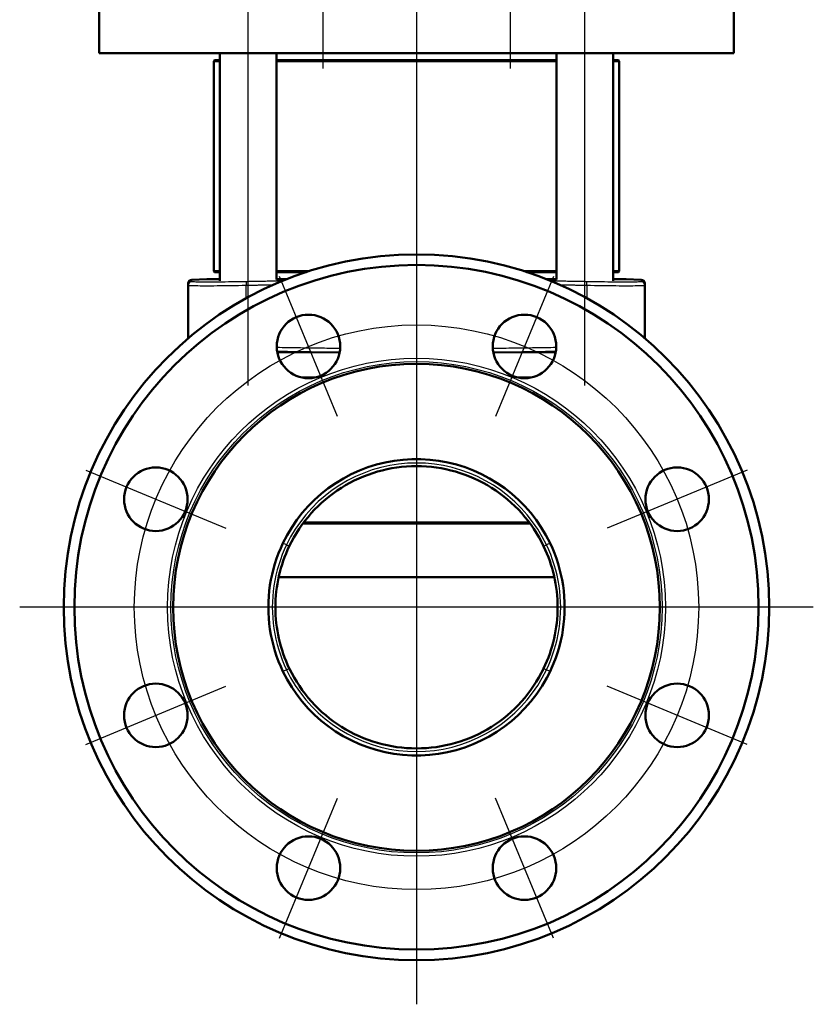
# Model space of a CAD drawing. Header units: millimetres. Extents: x 99 to 904, y 199 to 1209.
# Tile 5 of 14: x 679 to 904, y 505 to 784. Entities that reach past the tile are written whole.
import ezdxf

# ---------------------------------------------------------------- set-up
doc = ezdxf.new("R2010")
doc.units = ezdxf.units.MM
doc.header["$LTSCALE"] = 5
for name, color, linetype, lineweight in [('Mittellinie(DIN)', 4, 'Continuous', 25), ('Mittelpunktmarkierung(DIN)', 4, 'Continuous', 25), ('Sichtbare Kanten(DIN)', 7, 'Continuous', 50), ('Sichtbare tangentiale Kanten(DIN)', 3, 'Continuous', 25)]:
    doc.layers.add(name, color=color, linetype=linetype, lineweight=lineweight)

msp = doc.modelspace()

# ---------------------------------------------------------------- linework, layer by layer
at = {"layer": 'Mittellinie(DIN)', "linetype": 'Continuous'}
for p, q in [((765.05, 833.76), (765.05, 769.78)), ((818.08, 833.76), (818.08, 769.78)), ((743.84, 679.96), (743.84, 822.96)), ((839.3, 679.96), (839.3, 822.96))]:
    msp.add_line(p, q, dxfattribs=at)
msp.add_circle((791.57, 617.16), 80, dxfattribs=at)
at = {"layer": 'Mittelpunktmarkierung(DIN)', "linetype": 'Continuous'}
for p, q in [((791.57, 1207.31), (791.57, 504.66)), ((769.18, 671.2), (752.73, 710.93)), ((830.41, 710.93), (813.96, 671.2)), ((697.79, 656), (737.52, 639.54)), ((885.34, 656), (845.62, 639.54)), ((904.07, 617.16), (679.07, 617.16)), ((697.79, 578.31), (737.52, 594.77)), ((885.34, 578.31), (845.62, 594.77)), ((752.73, 523.38), (769.18, 563.11)), ((830.41, 523.38), (813.96, 563.11))]:
    msp.add_line(p, q, dxfattribs=at)
at = {"layer": 'Sichtbare Kanten(DIN)'}
for p, q in [((701.57, 774.16), (701.57, 793.16)), ((881.57, 774.16), (881.57, 793.16)), ((881.57, 774.16), (701.57, 774.16)), ((735.84, 709.64), (735.84, 774.16)), ((751.84, 710.03), (751.84, 774.16)), ((831.3, 710.03), (831.3, 774.16)), ((847.3, 709.64), (847.3, 774.16)), ((734.32, 772.16), (734.07, 771.91)), ((735.84, 771.91), (734.07, 771.91)), ((734.07, 712.41), (734.07, 771.91)), ((734.32, 772.16), (735.84, 772.16)), ((751.84, 772.16), (831.3, 772.16)), ((831.3, 771.91), (751.84, 771.91)), ((847.3, 772.16), (848.82, 772.16)), ((849.07, 771.91), (847.3, 771.91)), ((848.82, 772.16), (849.07, 771.91)), ((849.07, 712.41), (849.07, 771.91)), ((734.07, 712.41), (735.84, 712.41)), ((734.32, 712.16), (734.07, 712.41)), ((735.84, 712.16), (734.32, 712.16)), ((751.84, 712.41), (761.11, 712.41)), ((760.34, 712.16), (751.84, 712.16)), ((822.02, 712.41), (831.3, 712.41)), ((831.3, 712.16), (822.79, 712.16)), ((847.3, 712.41), (849.07, 712.41)), ((848.82, 712.16), (847.3, 712.16)), ((848.82, 712.16), (849.07, 712.41)), ((726.87, 708.97), (726.87, 708.42)), ((732.1, 710.12), (727.83, 709.97)), ((732.33, 710.16), (735.84, 710.16)), ((751.84, 710.16), (754.81, 710.16)), ((828.32, 710.16), (831.3, 710.16)), ((847.3, 710.16), (850.81, 710.16)), ((851.03, 710.12), (855.3, 709.97)), ((856.27, 708.42), (856.27, 708.97)), ((726.87, 708.42), (726.87, 693.41)), ((856.27, 693.41), (856.27, 708.42)), ((823.76, 640.91), (759.38, 640.91)), ((759.57, 641.16), (823.57, 641.16)), ((791.57, 625.66), (752.48, 625.66)), ((830.66, 625.66), (791.57, 625.66)), ((755.61, 599.65), (755.79, 599.27)), ((827.35, 599.27), (827.52, 599.65))]:
    msp.add_line(p, q, dxfattribs=at)
at = {"layer": 'Sichtbare Kanten(DIN)', "flags": 128}
for points in [[(829.43, 635.35), (828.25, 637.61), (826.95, 639.79), (825.51, 641.9), (823.95, 643.91), (822.27, 645.82), (820.47, 647.63), (818.57, 649.33), (816.57, 650.91), (814.48, 652.36), (812.3, 653.69), (810.04, 654.88), (807.72, 655.93), (805.34, 656.84), (802.9, 657.6), (800.43, 658.21), (797.92, 658.67), (795.39, 658.98), (792.84, 659.14), (790.29, 659.14), (787.75, 658.98), (785.22, 658.67), (782.71, 658.21), (780.23, 657.6), (777.8, 656.84), (775.42, 655.93), (773.09, 654.88), (770.84, 653.69), (768.66, 652.36), (766.57, 650.91), (764.57, 649.33), (762.67, 647.63), (760.87, 645.82), (759.19, 643.91), (757.63, 641.9), (756.19, 639.8), (754.88, 637.61), (753.71, 635.35)], [(827.62, 634.48), (826.99, 635.73), (826.32, 636.96), (825.6, 638.17), (824.84, 639.35), (824.04, 640.51), (823.2, 641.64), (822.32, 642.73), (821.41, 643.8), (820.46, 644.83), (819.47, 645.82), (818.45, 646.78), (817.39, 647.7), (816.3, 648.59), (815.18, 649.44), (814.03, 650.25), (812.86, 651.02), (811.66, 651.75), (810.44, 652.43), (809.19, 653.07), (807.92, 653.66), (806.63, 654.21), (805.32, 654.72), (803.99, 655.18), (802.65, 655.59), (801.29, 655.96), (799.92, 656.28), (798.55, 656.55), (797.17, 656.77), (795.78, 656.94), (794.38, 657.06), (792.97, 657.13), (791.57, 657.16), (790.16, 657.13), (788.76, 657.06), (787.36, 656.94), (785.97, 656.77), (784.59, 656.55), (783.21, 656.28), (781.85, 655.96), (780.49, 655.59), (779.15, 655.18), (777.82, 654.72), (776.5, 654.21), (775.21, 653.66), (773.94, 653.07), (772.7, 652.43), (771.48, 651.75), (770.28, 651.02), (769.1, 650.25), (767.95, 649.44), (766.83, 648.59), (765.74, 647.7), (764.68, 646.78), (763.66, 645.82), (762.68, 644.82), (761.73, 643.8), (760.81, 642.73), (759.93, 641.64), (759.09, 640.51), (758.29, 639.35), (757.53, 638.17), (756.82, 636.96), (756.14, 635.73), (755.51, 634.48)], [(753.71, 635.35), (753.06, 633.92), (752.46, 632.47), (751.91, 631), (751.43, 629.51), (750.99, 628.01), (750.62, 626.48), (750.3, 624.95), (750.03, 623.4), (749.83, 621.85), (749.68, 620.29), (749.6, 618.73), (749.57, 617.16), (749.6, 615.59), (749.68, 614.03), (749.83, 612.47), (750.03, 610.91), (750.3, 609.37), (750.62, 607.83), (750.99, 606.31), (751.43, 604.8), (751.91, 603.31), (752.46, 601.84), (753.06, 600.4), (753.71, 598.97)], [(755.51, 634.48), (755.04, 633.47), (754.6, 632.44), (754.19, 631.4), (753.81, 630.35), (753.45, 629.28), (753.13, 628.21), (752.83, 627.12), (752.57, 626.03), (752.33, 624.94), (752.13, 623.83), (751.96, 622.73), (751.82, 621.62), (751.71, 620.51), (751.63, 619.39), (751.59, 618.27), (751.57, 617.15), (751.59, 616.03), (751.63, 614.91), (751.71, 613.79), (751.82, 612.67), (751.96, 611.56), (752.13, 610.46), (752.34, 609.36), (752.57, 608.27), (752.83, 607.18), (753.13, 606.1), (753.45, 605.03), (753.81, 603.97), (754.19, 602.92), (754.6, 601.88), (755.04, 600.85), (755.51, 599.84)], [(827.62, 599.84), (828.09, 600.85), (828.53, 601.88), (828.95, 602.92), (829.33, 603.97), (829.68, 605.04), (830.01, 606.11), (830.3, 607.19), (830.57, 608.29), (830.8, 609.38), (831.01, 610.48), (831.18, 611.59), (831.32, 612.69), (831.43, 613.81), (831.51, 614.92), (831.55, 616.04), (831.57, 617.16), (831.55, 618.29), (831.5, 619.41), (831.42, 620.53), (831.31, 621.64), (831.17, 622.76), (831, 623.86), (830.8, 624.96), (830.57, 626.05), (830.3, 627.14), (830.01, 628.22), (829.68, 629.29), (829.33, 630.35), (828.95, 631.4), (828.53, 632.44), (828.09, 633.47), (827.62, 634.48)], [(829.43, 598.97), (829.86, 599.9), (830.43, 601.24), (831.06, 602.86), (831.63, 604.55), (832.1, 606.16), (832.49, 607.71), (832.82, 609.25), (833.08, 610.8), (833.29, 612.36), (833.44, 613.93), (833.54, 615.5), (833.57, 617.07), (833.54, 618.65), (833.46, 620.22), (833.31, 621.79), (833.11, 623.35), (832.85, 624.9), (832.53, 626.44), (832.15, 627.97), (831.72, 629.49), (831.23, 630.98), (830.68, 632.46), (830.08, 633.91), (829.43, 635.35)], [(753.71, 598.97), (754.88, 596.71), (756.19, 594.53), (757.62, 592.43), (759.18, 590.42), (760.86, 588.51), (762.65, 586.7), (764.54, 585.01), (766.54, 583.43), (768.63, 581.98), (770.8, 580.65), (773.05, 579.46), (775.37, 578.41), (777.74, 577.5), (780.17, 576.73), (782.64, 576.12), (785.15, 575.65), (787.67, 575.34), (790.21, 575.18), (792.76, 575.17), (795.3, 575.32), (797.83, 575.63), (800.33, 576.08), (802.81, 576.69), (805.24, 577.44), (807.62, 578.35), (809.94, 579.39), (812.19, 580.57), (814.37, 581.89), (816.47, 583.33), (818.47, 584.9), (820.38, 586.59), (822.21, 588.43), (823.98, 590.45), (825.67, 592.65), (827.2, 594.93), (828.5, 597.16), (829.43, 598.97)], [(755.61, 599.65), (755.61, 599.65), (755.61, 599.65), (755.61, 599.66), (755.61, 599.66), (755.6, 599.67), (755.6, 599.68), (755.59, 599.69), (755.58, 599.7), (755.58, 599.71), (755.57, 599.72), (755.57, 599.74), (755.56, 599.75), (755.55, 599.76), (755.55, 599.77), (755.54, 599.79), (755.53, 599.8), (755.53, 599.81), (755.52, 599.82), (755.52, 599.82), (755.52, 599.83), (755.51, 599.83), (755.51, 599.83), (755.51, 599.83), (755.51, 599.84)], [(755.58, 599.69), (756.21, 598.45), (756.89, 597.23), (757.6, 596.03), (758.36, 594.86), (759.17, 593.71), (760.01, 592.59), (760.89, 591.5), (761.81, 590.44), (762.76, 589.41), (763.75, 588.42), (764.76, 587.47), (765.82, 586.55), (766.9, 585.67), (768.02, 584.83), (769.17, 584.03), (770.34, 583.26), (771.54, 582.54), (772.77, 581.86), (774.01, 581.22), (775.28, 580.63), (776.56, 580.08), (777.87, 579.58), (779.19, 579.13), (780.53, 578.72), (781.88, 578.35), (783.25, 578.04), (784.62, 577.77), (786.01, 577.55), (787.39, 577.38), (788.78, 577.26), (790.18, 577.19), (791.57, 577.16), (792.97, 577.19), (794.37, 577.26), (795.77, 577.39), (797.16, 577.56), (798.55, 577.78), (799.92, 578.04), (801.28, 578.36), (802.62, 578.72), (803.96, 579.13), (805.28, 579.59), (806.59, 580.09), (807.88, 580.64), (809.15, 581.24), (810.4, 581.87), (811.62, 582.55), (812.82, 583.27), (813.99, 584.03), (815.13, 584.84), (816.24, 585.68), (817.33, 586.56), (818.39, 587.49), (819.41, 588.44), (820.4, 589.44), (821.35, 590.46), (822.27, 591.52), (823.14, 592.6), (823.98, 593.72), (824.78, 594.86), (825.53, 596.03), (826.25, 597.23), (826.92, 598.45), (827.55, 599.69)], [(827.52, 599.65), (827.52, 599.65), (827.52, 599.65), (827.53, 599.66), (827.53, 599.66), (827.54, 599.67), (827.54, 599.68), (827.55, 599.69), (827.55, 599.7), (827.56, 599.71), (827.56, 599.72), (827.57, 599.74), (827.58, 599.75), (827.58, 599.76), (827.59, 599.77), (827.6, 599.79), (827.6, 599.8), (827.61, 599.81), (827.61, 599.82), (827.62, 599.82), (827.62, 599.83), (827.62, 599.83), (827.62, 599.83), (827.62, 599.83), (827.62, 599.84)]]:
    msp.add_lwpolyline(points, dxfattribs=at)
at = {"layer": 'Sichtbare Kanten(DIN)'}
for centre, radius in [((791.57, 617.16), 100), ((791.57, 617.16), 97), ((760.95, 691.07), 9), ((822.18, 691.07), 9), ((791.57, 617.16), 69), ((717.66, 647.77), 9), ((865.48, 647.77), 9), ((717.66, 586.54), 9), ((865.48, 586.54), 9), ((760.95, 543.25), 9), ((822.18, 543.25), 9)]:
    msp.add_circle(centre, radius, dxfattribs=at)
for centre, radius, start, end in [((727.87, 708.97), 1, 92, 180), ((732.07, 711.12), 1, 272, 285.0524), ((851.07, 711.12), 1, 254.9476, 268), ((855.27, 708.97), 1, 0, 88), ((791.57, 617.16), 40, 205.665, 205.8935), ((791.57, 617.16), 40, 334.1065, 334.335)]:
    msp.add_arc(centre, radius, start, end, dxfattribs=at)
at = {"layer": 'Sichtbare tangentiale Kanten(DIN)'}
for p, q in [((735.84, 710.12), (732.1, 710.12)), ((754.73, 710.12), (751.84, 710.12)), ((831.3, 710.12), (828.41, 710.12)), ((851.03, 710.12), (847.3, 710.12)), ((743.27, 704.72), (743.27, 708.41)), ((839.86, 708.41), (839.86, 704.72)), ((752.11, 689.39), (769.8, 689.39)), ((813.34, 689.39), (831.03, 689.39)), ((763.37, 682.4), (758.54, 682.4)), ((824.6, 682.4), (819.77, 682.4)), ((754.72, 634.86), (753.71, 635.35)), ((754.72, 634.86), (754.72, 634.86)), ((829.43, 635.35), (828.41, 634.86)), ((828.41, 634.86), (828.41, 634.86)), ((754.72, 599.45), (753.71, 598.97)), ((754.72, 599.45), (754.72, 599.45)), ((828.41, 599.45), (828.42, 599.45)), ((829.43, 598.97), (828.41, 599.45))]:
    msp.add_line(p, q, dxfattribs=at)
at = {"layer": 'Sichtbare tangentiale Kanten(DIN)', "flags": 128}
for points in [[(727.84, 709.42), (727.84, 709.46), (727.84, 709.5), (727.84, 709.54), (727.84, 709.58), (727.84, 709.61), (727.84, 709.65), (727.84, 709.68), (727.84, 709.71), (727.84, 709.74), (727.84, 709.77), (727.84, 709.8), (727.84, 709.82), (727.84, 709.85), (727.83, 709.87), (727.83, 709.89), (727.83, 709.91), (727.83, 709.92), (727.83, 709.94), (727.83, 709.95), (727.83, 709.96), (727.83, 709.96), (727.83, 709.97), (727.83, 709.97), (727.83, 709.97)], [(743.29, 709.41), (742.27, 709.39), (741.25, 709.37), (740.25, 709.35), (739.26, 709.34), (738.28, 709.33), (737.34, 709.32), (736.42, 709.31), (735.53, 709.3), (734.67, 709.29), (733.85, 709.29), (733.07, 709.29), (732.34, 709.29), (731.65, 709.29), (731.01, 709.29), (730.42, 709.29), (729.89, 709.3), (729.42, 709.31), (729.01, 709.32), (728.65, 709.33), (728.36, 709.35), (728.14, 709.36), (727.97, 709.38), (727.87, 709.4), (727.84, 709.42)], [(753.42, 709.6), (753, 709.59), (752.58, 709.58), (752.16, 709.58), (751.74, 709.57), (751.31, 709.56), (750.89, 709.55), (750.47, 709.55), (750.05, 709.54), (749.62, 709.53), (749.2, 709.52), (748.78, 709.51), (748.36, 709.51), (747.93, 709.5), (747.51, 709.49), (747.09, 709.48), (746.67, 709.48), (746.24, 709.47), (745.82, 709.46), (745.4, 709.45), (744.98, 709.44), (744.56, 709.43), (744.13, 709.43), (743.71, 709.42), (743.29, 709.41)], [(839.85, 709.41), (839.43, 709.42), (839, 709.43), (838.58, 709.43), (838.16, 709.44), (837.74, 709.45), (837.31, 709.46), (836.89, 709.47), (836.47, 709.48), (836.05, 709.48), (835.62, 709.49), (835.2, 709.5), (834.78, 709.51), (834.36, 709.51), (833.94, 709.52), (833.51, 709.53), (833.09, 709.54), (832.67, 709.55), (832.25, 709.55), (831.82, 709.56), (831.4, 709.57), (830.98, 709.58), (830.56, 709.58), (830.13, 709.59), (829.71, 709.6)], [(855.3, 709.42), (855.26, 709.4), (855.17, 709.38), (855, 709.36), (854.77, 709.35), (854.48, 709.33), (854.13, 709.32), (853.72, 709.31), (853.24, 709.3), (852.71, 709.29), (852.13, 709.29), (851.49, 709.29), (850.8, 709.29), (850.07, 709.29), (849.29, 709.29), (848.47, 709.29), (847.61, 709.3), (846.71, 709.31), (845.79, 709.32), (844.84, 709.33), (843.87, 709.34), (842.88, 709.35), (841.88, 709.37), (840.86, 709.39), (839.85, 709.41)], [(855.3, 709.97), (855.3, 709.97), (855.3, 709.97), (855.3, 709.96), (855.3, 709.96), (855.3, 709.95), (855.3, 709.94), (855.3, 709.92), (855.3, 709.91), (855.3, 709.89), (855.3, 709.87), (855.3, 709.85), (855.3, 709.82), (855.3, 709.8), (855.3, 709.77), (855.3, 709.74), (855.3, 709.71), (855.3, 709.68), (855.3, 709.65), (855.3, 709.61), (855.3, 709.58), (855.3, 709.54), (855.3, 709.5), (855.3, 709.46), (855.3, 709.42)], [(726.87, 708.42), (726.9, 708.4), (727.01, 708.38), (727.18, 708.36), (727.42, 708.35), (727.73, 708.33), (728.1, 708.32), (728.54, 708.31), (729.04, 708.3), (729.61, 708.3), (730.23, 708.29), (730.91, 708.29), (731.64, 708.29), (732.42, 708.29), (733.25, 708.29), (734.12, 708.29), (735.03, 708.3), (735.98, 708.31), (736.95, 708.32), (737.96, 708.33), (738.99, 708.34), (740.04, 708.36), (741.11, 708.37), (742.19, 708.39), (743.27, 708.41)], [(743.27, 708.41), (743.6, 708.42), (743.92, 708.42), (744.24, 708.43), (744.56, 708.44), (744.88, 708.44), (745.2, 708.45), (745.53, 708.45), (745.85, 708.46), (746.17, 708.47), (746.49, 708.47), (746.81, 708.48), (747.13, 708.49), (747.46, 708.49), (747.78, 708.5), (748.1, 708.5), (748.42, 708.51), (748.74, 708.52), (749.06, 708.52), (749.39, 708.53), (749.71, 708.53), (750.03, 708.54), (750.35, 708.54), (750.67, 708.55), (750.99, 708.56)], [(832.14, 708.56), (832.46, 708.55), (832.79, 708.54), (833.11, 708.54), (833.43, 708.53), (833.75, 708.53), (834.07, 708.52), (834.39, 708.52), (834.72, 708.51), (835.04, 708.5), (835.36, 708.5), (835.68, 708.49), (836, 708.49), (836.32, 708.48), (836.65, 708.47), (836.97, 708.47), (837.29, 708.46), (837.61, 708.45), (837.93, 708.45), (838.25, 708.44), (838.58, 708.44), (838.9, 708.43), (839.22, 708.42), (839.54, 708.42), (839.86, 708.41)], [(839.86, 708.41), (840.94, 708.39), (842.02, 708.37), (843.08, 708.36), (844.13, 708.34), (845.16, 708.33), (846.17, 708.32), (847.15, 708.31), (848.1, 708.3), (849.02, 708.29), (849.89, 708.29), (850.72, 708.29), (851.5, 708.29), (852.23, 708.29), (852.9, 708.29), (853.53, 708.3), (854.09, 708.3), (854.59, 708.31), (855.03, 708.32), (855.41, 708.33), (855.71, 708.35), (855.96, 708.36), (856.13, 708.38), (856.23, 708.4), (856.27, 708.42)], [(769.94, 690.49), (769.19, 690.5), (768.44, 690.51), (767.69, 690.52), (766.94, 690.53), (766.19, 690.53), (765.44, 690.54), (764.69, 690.55), (763.94, 690.56), (763.19, 690.57), (762.45, 690.58), (761.7, 690.59), (760.95, 690.6), (760.2, 690.61), (759.45, 690.62), (758.7, 690.63), (757.95, 690.64), (757.2, 690.66), (756.45, 690.67), (755.7, 690.68), (754.96, 690.69), (754.21, 690.7), (753.46, 690.72), (752.71, 690.73), (751.96, 690.74)], [(752.05, 689.74), (752.79, 689.73), (753.53, 689.72), (754.27, 689.7), (755.01, 689.69), (755.75, 689.68), (756.49, 689.67), (757.23, 689.66), (757.97, 689.64), (758.71, 689.63), (759.45, 689.62), (760.19, 689.61), (760.93, 689.6), (761.67, 689.59), (762.41, 689.58), (763.15, 689.57), (763.89, 689.56), (764.63, 689.55), (765.37, 689.54), (766.11, 689.54), (766.85, 689.53), (767.59, 689.52), (768.33, 689.51), (769.07, 689.5), (769.82, 689.5)], [(831.18, 690.74), (830.43, 690.73), (829.68, 690.72), (828.93, 690.7), (828.18, 690.69), (827.43, 690.68), (826.68, 690.67), (825.93, 690.66), (825.19, 690.64), (824.44, 690.63), (823.69, 690.62), (822.94, 690.61), (822.19, 690.6), (821.44, 690.59), (820.69, 690.58), (819.94, 690.57), (819.19, 690.56), (818.44, 690.55), (817.7, 690.54), (816.95, 690.53), (816.2, 690.53), (815.45, 690.52), (814.7, 690.51), (813.95, 690.5), (813.2, 690.49)], [(813.32, 689.5), (814.06, 689.5), (814.8, 689.51), (815.54, 689.52), (816.28, 689.53), (817.02, 689.54), (817.76, 689.54), (818.5, 689.55), (819.24, 689.56), (819.98, 689.57), (820.72, 689.58), (821.46, 689.59), (822.2, 689.6), (822.94, 689.61), (823.68, 689.62), (824.42, 689.63), (825.16, 689.64), (825.9, 689.66), (826.64, 689.67), (827.38, 689.68), (828.12, 689.69), (828.86, 689.7), (829.6, 689.72), (830.34, 689.73), (831.08, 689.74)], [(828.41, 634.86), (827.24, 637.12), (825.93, 639.29), (824.49, 641.39), (822.92, 643.39), (821.23, 645.29), (819.42, 647.08), (817.5, 648.75), (815.48, 650.31), (813.37, 651.74), (811.17, 653.03), (808.89, 654.19), (806.55, 655.19), (804.15, 656.05), (801.7, 656.76), (799.21, 657.32), (796.69, 657.72), (794.14, 657.96), (791.59, 658.04), (789.04, 657.96), (786.5, 657.72), (783.98, 657.33), (781.49, 656.77), (779.03, 656.07), (776.62, 655.2), (774.27, 654.2), (771.99, 653.04), (769.79, 651.75), (767.68, 650.33), (765.65, 648.77), (763.73, 647.09), (761.91, 645.29), (760.22, 643.39), (758.64, 641.39), (757.2, 639.29), (755.89, 637.11), (754.72, 634.86)], [(754.72, 634.86), (754.09, 633.48), (753.51, 632.07), (752.98, 630.64), (752.5, 629.19), (752.08, 627.73), (751.71, 626.25), (751.4, 624.76), (751.15, 623.26), (750.95, 621.75), (750.8, 620.23), (750.72, 618.71), (750.69, 617.18), (750.72, 615.66), (750.8, 614.14), (750.94, 612.63), (751.14, 611.11), (751.39, 609.6), (751.71, 608.1), (752.07, 606.61), (752.5, 605.14), (752.97, 603.68), (753.5, 602.25), (754.09, 600.84), (754.72, 599.45)], [(828.42, 599.45), (829.05, 600.84), (829.63, 602.24), (830.16, 603.67), (830.63, 605.12), (831.05, 606.58), (831.42, 608.06), (831.73, 609.55), (831.99, 611.05), (832.19, 612.57), (832.33, 614.09), (832.42, 615.62), (832.45, 617.15), (832.42, 618.68), (832.33, 620.2), (832.19, 621.71), (831.99, 623.22), (831.74, 624.73), (831.43, 626.23), (831.06, 627.71), (830.64, 629.18), (830.16, 630.64), (829.63, 632.07), (829.05, 633.48), (828.41, 634.86)], [(754.72, 599.45), (755.89, 597.2), (757.2, 595.02), (758.65, 592.93), (760.22, 590.93), (761.91, 589.03), (763.72, 587.24), (765.63, 585.56), (767.65, 584.01), (769.77, 582.58), (771.97, 581.29), (774.25, 580.13), (776.59, 579.12), (778.99, 578.26), (781.43, 577.56), (783.92, 577), (786.45, 576.6), (789, 576.36), (791.55, 576.28), (794.1, 576.36), (796.64, 576.59), (799.16, 576.99), (801.65, 577.54), (804.11, 578.25), (806.52, 579.11), (808.87, 580.12), (811.14, 581.27), (813.34, 582.56), (815.46, 583.99), (817.48, 585.54), (819.41, 587.23), (821.22, 589.02), (822.92, 590.93), (824.49, 592.93), (825.94, 595.02), (827.24, 597.2), (828.41, 599.45)], [(827.55, 599.69), (826.37, 597.44), (825.04, 595.26), (823.58, 593.17), (821.98, 591.18), (820.26, 589.29), (818.42, 587.51), (816.46, 585.85), (814.41, 584.32), (812.26, 582.93), (810.03, 581.68), (807.72, 580.57), (805.35, 579.61), (802.91, 578.8), (800.43, 578.15), (797.92, 577.67), (795.38, 577.34), (792.83, 577.18), (790.27, 577.18), (787.71, 577.34), (785.17, 577.67), (782.65, 578.16), (780.18, 578.81), (777.76, 579.62), (775.39, 580.58), (773.08, 581.69), (770.85, 582.95), (768.7, 584.34), (766.65, 585.87), (764.71, 587.52), (762.87, 589.29), (761.16, 591.18), (759.56, 593.17), (758.1, 595.26), (756.77, 597.44), (755.58, 599.69)]]:
    msp.add_lwpolyline(points, dxfattribs=at)
at = {"layer": 'Sichtbare tangentiale Kanten(DIN)'}
for radius in [70.57, 69.61]:
    msp.add_circle((791.57, 617.16), radius, dxfattribs=at)
for centre, major_axis, ratio, start_param, end_param in [((727.87, 708.42), (-1, 0), 0.999781, 4.740333, 6.283185), ((743.31, 708.41), (-0.02, 1), 0.034892, 0.027833, 1.570094), ((839.83, 708.41), (0.02, 1), 0.034892, 4.713091, 6.255353), ((855.27, 708.42), (1, 0), 0.999781, 0, 1.542852), ((752.81, 635.78), (2.7, -1.3), 0.000004, 5.498108, 6.283184), ((752.81, 635.78), (2.7, -1.3), 0.000004, 5.498117, 6.283197), ((830.33, 635.78), (-2.7, -1.3), 0.000004, 0.000002, 0.785077), ((830.33, 635.78), (-2.7, -1.3), 0.000004, 0.000001, 0.785076), ((752.81, 598.54), (2.7, 1.3), 0.000006, 5.497788, 6.283185), ((752.81, 598.54), (2.7, 1.3), 0.000006, 5.497788, 6.283186), ((830.33, 598.54), (-2.7, 1.3), 0.000006, 6.283184, 7.068582), ((830.33, 598.54), (-2.7, 1.3), 0.000006, 6.283181, 7.06858)]:
    msp.add_ellipse(centre, major_axis=major_axis, ratio=ratio, start_param=start_param, end_param=end_param, dxfattribs=at)

doc.saveas('drawing.dxf')
